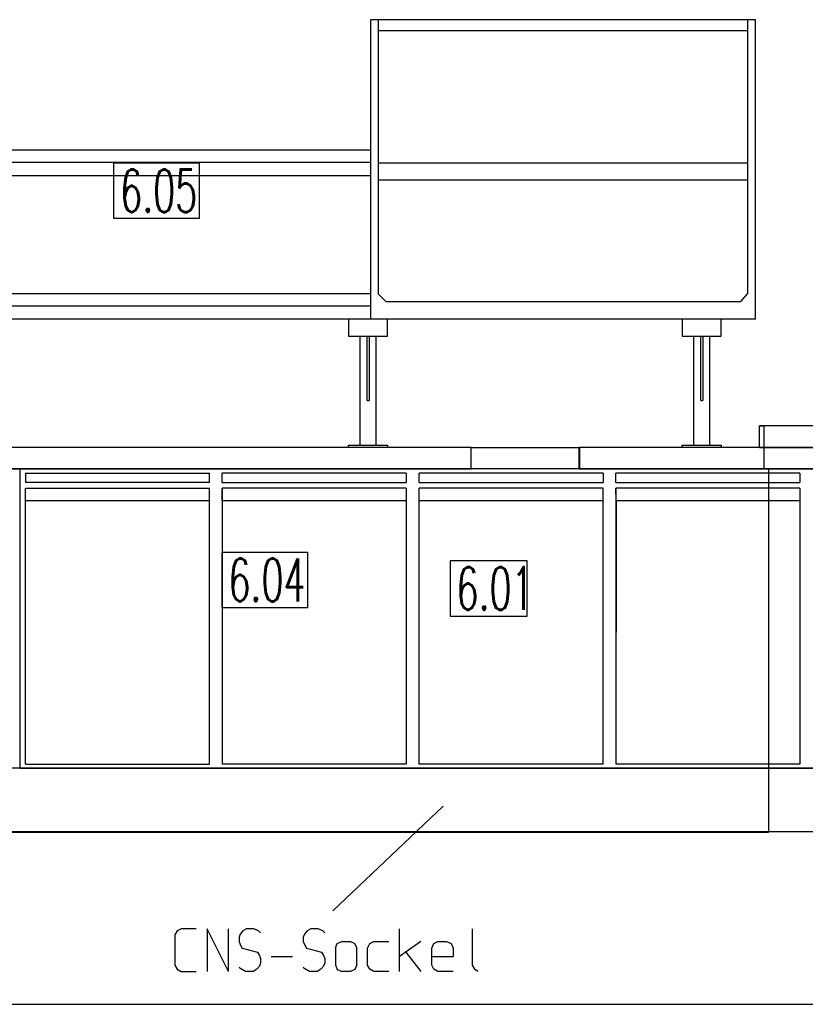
# Model space of a CAD drawing. Header units: millimetres. Extents: x 0 to 40100, y 0 to 29075.
# Tile 97 of 119: x 23658 to 25494, y 9907 to 12209. Entities that reach past the tile are written whole.
import ezdxf

# ---------------------------------------------------------------- set-up
doc = ezdxf.new("R2010")
doc.units = ezdxf.units.MM
doc.header["$MEASUREMENT"] = 0
doc.linetypes.add('AUSGEZOGEN', pattern=[0, 0])
doc.layers.get('0').update_dxf_attribs({"linetype": 'CONTINUOUS'})
for name, color, linetype, true_color in [('ibmp_KT_CNS-Sockel', 7, 'AUSGEZOGEN', 0xff8000), ('ibmp_KT_Einrichtung', 7, 'AUSGEZOGEN', 0x000080), ('ibmp_KT_Geräte_Ansicht', 1, 'AUSGEZOGEN', 0xff0000), ('ibmp_KT_nötige Mauern', 1, 'AUSGEZOGEN', 0xff0000), ('ibmp_KT_Positionsnummern', 7, 'AUSGEZOGEN', 0x800000)]:
    doc.layers.add(name, color=color, linetype=linetype, true_color=true_color)
doc.layers.add('IBMP_KT_GR', color=7, linetype='AUSGEZOGEN')
doc.styles.get("Standard").update_dxf_attribs({"font": 'TXT.SHX'})

# ---------------------------------------------------------------- blocks, each defined once
blk = doc.blocks.new('BLOCK_00274')
at = {"layer": 'ibmp_KT_Einrichtung', "color": 0, "linetype": 'AUSGEZOGEN', "true_color": 0x000000}
for p, q in [((24477.72, 12209.1), (24477.72, 11509.1)), ((25377.72, 12209.1), (24477.72, 12209.1)), ((24495.9, 12209.1), (24495.9, 11569.1)), ((25359.55, 11569.1), (25359.55, 12209.1)), ((25377.72, 11509.1), (25377.72, 12209.1)), ((24495.9, 12184.1), (25359.55, 12184.1)), ((22577.72, 11905.1), (24477.72, 11905.1)), ((24477.72, 11875.1), (22577.72, 11875.1)), ((24495.9, 11874.1), (25359.55, 11874.1)), ((22577.72, 11845.1), (24477.72, 11845.1)), ((25359.55, 11834.1), (24495.9, 11834.1)), ((22733.17, 11569.1), (24477.72, 11569.1)), ((24514.08, 11549.1), (24494.99, 11569.1)), ((25358.62, 11569.1), (25341.36, 11549.1)), ((24477.72, 11539.1), (22577.72, 11539.1)), ((25341.36, 11549.1), (24514.08, 11549.1)), ((25377.72, 11509.1), (22577.72, 11509.1)), ((24426.53, 11509.1), (24426.53, 11469.1)), ((24517.21, 11469.1), (24517.21, 11509.1)), ((25206.34, 11509.1), (25206.34, 11469.1)), ((25297.01, 11469.1), (25297.01, 11509.1)), ((24426.53, 11469.1), (24517.21, 11469.1)), ((24453.74, 11214.1), (24453.74, 11469.1)), ((24470.05, 11319.1), (24470.05, 11469.1)), ((24474.61, 11469.1), (24474.61, 11319.1)), ((24490.02, 11469.1), (24490.02, 11214.1)), ((25206.34, 11469.1), (25297.01, 11469.1)), ((25233.56, 11214.1), (25233.56, 11469.1)), ((25249.85, 11319.1), (25249.85, 11469.1)), ((25254.41, 11469.1), (25254.41, 11319.1)), ((25269.83, 11469.1), (25269.83, 11214.1)), ((24470.05, 11319.1), (24474.61, 11319.1)), ((25249.85, 11319.1), (25254.41, 11319.1)), ((25386.72, 11209.1), (25386.72, 11259.1)), ((25386.72, 11209.1), (25386.72, 11259.1)), ((25386.72, 11259.1), (25396.72, 11259.1)), ((25856.72, 11259.1), (25386.72, 11259.1)), ((25396.72, 11259.1), (25396.72, 11209.1)), ((24426.53, 11214.1), (24517.21, 11214.1)), ((24426.53, 11209.1), (24426.53, 11214.1)), ((24517.21, 11214.1), (24517.21, 11209.1)), ((25206.34, 11214.1), (25297.01, 11214.1)), ((25206.34, 11209.1), (25206.34, 11214.1)), ((25297.01, 11214.1), (25297.01, 11209.1)), ((24668.8, 11209.1), (22581.72, 11209.1)), ((24713.04, 11209.1), (22581.72, 11209.1)), ((24517.21, 11209.1), (24426.53, 11209.1)), ((24713.04, 11159.1), (24713.04, 11209.1)), ((24713.04, 11159.1), (24713.04, 11209.1)), ((24713.04, 11209.1), (24965.78, 11209.1)), ((24965.35, 11159.1), (24965.35, 11209.1)), ((25867.47, 11209.1), (24965.35, 11209.1)), ((24965.78, 11209.1), (24965.78, 11159.1)), ((25297.01, 11209.1), (25206.34, 11209.1)), ((25396.72, 11209.1), (25386.72, 11209.1)), ((25386.72, 11209.1), (25856.72, 11209.1)), ((25396.72, 11209.1), (25396.72, 11159.1)), ((25396.72, 11209.1), (25396.72, 11159.1)), ((25396.72, 11209.1), (25396.72, 11159.1)), ((22581.72, 11159.1), (24668.8, 11159.1)), ((22581.72, 11159.1), (24713.04, 11159.1)), ((23658.22, 11159.1), (23658.22, 10459.09)), ((25848.22, 11159.1), (23658.22, 11159.1)), ((23671.22, 11149.1), (23671.22, 11127.1)), ((23671.22, 11149.1), (24101.22, 11149.1)), ((24101.22, 11127.1), (24101.22, 11149.1)), ((24131.22, 11127.1), (24131.22, 11149.1)), ((24561.22, 11149.1), (24131.22, 11149.1)), ((24561.22, 11149.1), (24561.22, 11127.1)), ((24591.22, 11127.1), (24591.22, 11149.1)), ((25021.22, 11149.1), (24591.22, 11149.1)), ((24965.78, 11159.1), (24713.04, 11159.1)), ((24965.35, 11159.1), (25867.47, 11159.1)), ((25021.22, 11149.1), (25021.22, 11127.1)), ((25051.22, 11127.1), (25051.22, 11149.1)), ((25481.22, 11149.1), (25051.22, 11149.1)), ((25481.22, 11149.1), (25481.22, 11127.1)), ((24101.22, 11127.1), (23671.22, 11127.1)), ((24131.22, 11127.1), (24561.22, 11127.1)), ((24591.22, 11127.1), (25021.22, 11127.1)), ((25051.22, 11127.1), (25481.22, 11127.1)), ((23671.22, 10468.7), (23671.32, 11113.6)), ((23671.42, 11084.1), (23671.32, 11113.6)), ((23671.32, 11113.6), (24101.22, 11113.6)), ((24101.22, 10468.7), (24101.22, 11113.6)), ((24131.32, 11113.6), (24131.22, 10468.7)), ((24131.42, 11084.1), (24131.32, 11113.6)), ((24561.22, 11113.6), (24131.32, 11113.6)), ((24561.22, 11113.6), (24561.22, 10468.7)), ((24591.22, 10468.7), (24591.32, 11113.6)), ((24591.42, 11084.1), (24591.32, 11113.6)), ((25021.22, 11113.6), (24591.32, 11113.6)), ((25021.22, 10468.7), (25021.22, 11113.6)), ((25051.32, 11113.6), (25051.22, 10468.7)), ((25051.42, 11084.1), (25051.32, 11113.6)), ((25481.22, 11113.6), (25051.32, 11113.6)), ((25481.22, 11113.6), (25481.22, 10468.7)), ((23671.22, 10468.7), (23671.42, 11084.1)), ((24101.22, 11084.1), (23671.42, 11084.1)), ((24131.42, 11084.1), (24131.22, 10468.7)), ((24561.22, 11084.1), (24131.42, 11084.1)), ((24591.22, 10468.7), (24591.42, 11084.1)), ((25021.22, 11084.1), (24591.42, 11084.1)), ((25051.42, 11084.1), (25051.22, 10468.7)), ((25481.22, 11084.1), (25051.42, 11084.1)), ((23658.22, 10459.09), (25848.22, 10459.09)), ((23671.22, 10468.7), (24101.22, 10468.7)), ((24561.22, 10468.7), (24131.22, 10468.7)), ((25021.22, 10468.7), (24591.22, 10468.7)), ((25481.22, 10468.7), (25051.22, 10468.7))]:
    blk.add_line(p, q, dxfattribs=at)
at = {"layer": 'ibmp_KT_nötige Mauern', "color": 0, "linetype": 'AUSGEZOGEN', "true_color": 0x000000}
for p, q in [((25407.72, 11159.1), (22559.72, 11159.1)), ((25407.72, 11159.1), (25407.72, 10309.09)), ((22559.72, 10309.09), (25407.72, 10309.09))]:
    blk.add_line(p, q, dxfattribs=at)
at = {"layer": 'ibmp_KT_Positionsnummern', "color": 0, "linetype": 'AUSGEZOGEN', "true_color": 0x000000}
for p, q in [((23877.78, 11744.1), (23877.78, 11874.1)), ((23877.78, 11874.1), (24077.65, 11874.1)), ((24077.65, 11874.1), (24077.65, 11744.1)), ((24077.65, 11744.1), (23877.78, 11744.1)), ((24130.78, 10834.1), (24130.78, 10964.1)), ((24130.78, 10964.1), (24330.66, 10964.1)), ((24330.66, 10964.1), (24330.66, 10834.1)), ((24663.64, 10944.1), (24663.64, 10814.1)), ((24843.79, 10944.1), (24663.64, 10944.1)), ((24843.79, 10814.1), (24843.79, 10944.1)), ((24330.66, 10834.1), (24130.78, 10834.1)), ((24663.64, 10814.1), (24843.79, 10814.1))]:
    blk.add_line(p, q, dxfattribs=at)
at = {"color": 0, "true_color": 0x000000}
blk.add_attdef('', (0, 0), '', height=1, dxfattribs=at)
blk = doc.blocks.new('BLOCK_00484')
at = {"layer": 'ibmp_KT_CNS-Sockel', "color": 0, "linetype": 'AUSGEZOGEN', "true_color": 0x000000}
for p, q in [((24035.32, 10083.75), (24025.98, 10078.42)), ((24070.65, 10083.75), (24035.32, 10083.75)), ((24095.65, 10083.75), (24095.65, 9983.75)), ((24145.65, 9983.75), (24095.65, 10083.75)), ((24145.65, 9983.75), (24145.65, 10083.75)), ((24187.98, 10083.75), (24179.32, 10078.42)), ((24205.32, 10083.75), (24187.98, 10083.75)), ((24215.98, 10078.42), (24205.32, 10083.75)), ((24337.98, 10083.75), (24329.32, 10078.42)), ((24355.32, 10083.75), (24337.98, 10083.75)), ((24365.98, 10078.42), (24355.32, 10083.75)), ((24545.65, 9983.75), (24545.65, 10083.75)), ((24715.65, 10083.75), (24715.65, 9998.42)), ((24025.98, 10078.42), (24020.65, 10069.09)), ((24020.65, 10069.09), (24020.65, 9998.42)), ((24173.32, 10071.09), (24170.65, 10063.75)), ((24170.65, 10063.75), (24170.65, 10053.75)), ((24179.32, 10078.42), (24173.32, 10071.09)), ((24220.65, 10073.75), (24215.98, 10078.42)), ((24323.32, 10071.09), (24320.65, 10063.75)), ((24320.65, 10063.75), (24320.65, 10053.75)), ((24329.32, 10078.42), (24323.32, 10071.09)), ((24370.65, 10073.75), (24365.98, 10078.42)), ((24170.65, 10053.75), (24173.32, 10046.42)), ((24173.32, 10046.42), (24177.98, 10038.42)), ((24177.98, 10038.42), (24213.32, 10029.09)), ((24320.65, 10053.75), (24323.32, 10046.42)), ((24323.32, 10046.42), (24327.98, 10038.42)), ((24327.98, 10038.42), (24363.32, 10029.09)), ((24395.65, 10039.09), (24399.65, 10049.09)), ((24395.65, 10039.09), (24395.65, 9999.09)), ((24399.65, 10049.09), (24410.98, 10053.75)), ((24410.98, 10053.75), (24430.98, 10053.75)), ((24430.98, 10053.75), (24440.98, 10049.09)), ((24445.65, 10039.09), (24440.98, 10049.09)), ((24445.65, 9999.09), (24445.65, 10039.09)), ((24470.65, 10038.42), (24475.98, 10049.09)), ((24470.65, 9998.42), (24470.65, 10038.42)), ((24475.98, 10049.09), (24485.32, 10053.75)), ((24485.32, 10053.75), (24520.65, 10053.75)), ((24595.65, 10053.75), (24545.65, 10018.42)), ((24620.65, 10038.42), (24625.98, 10049.09)), ((24620.65, 9998.42), (24620.65, 10038.42)), ((24625.98, 10049.09), (24635.32, 10053.75)), ((24635.32, 10053.75), (24655.32, 10053.75)), ((24655.32, 10053.75), (24665.98, 10049.09)), ((24665.98, 10049.09), (24670.65, 10038.42)), ((24670.65, 10038.42), (24670.65, 10018.42)), ((24213.32, 10029.09), (24217.98, 10021.09)), ((24217.98, 10021.09), (24220.65, 10013.75)), ((24245.65, 10018.42), (24295.65, 10018.42)), ((24363.32, 10029.09), (24367.98, 10021.09)), ((24367.98, 10021.09), (24370.65, 10013.75)), ((24560.32, 10029.09), (24595.65, 9983.75)), ((24620.65, 10018.42), (24670.65, 10018.42)), ((24020.65, 9998.42), (24025.98, 9989.09)), ((24170.65, 9993.75), (24175.98, 9989.09)), ((24217.98, 9996.42), (24211.98, 9989.09)), ((24220.65, 10003.75), (24217.98, 9996.42)), ((24220.65, 10013.75), (24220.65, 10003.75)), ((24320.65, 9993.75), (24325.98, 9989.09)), ((24367.98, 9996.42), (24361.98, 9989.09)), ((24370.65, 10003.75), (24367.98, 9996.42)), ((24370.65, 10013.75), (24370.65, 10003.75)), ((24395.65, 9999.09), (24399.65, 9988.42)), ((24445.65, 9999.09), (24440.98, 9988.42)), ((24475.98, 9989.09), (24470.65, 9998.42)), ((24625.98, 9989.09), (24620.65, 9998.42)), ((24715.65, 9998.42), (24720.98, 9989.09)), ((24025.98, 9989.09), (24035.32, 9983.75)), ((24035.32, 9983.75), (24070.65, 9983.75)), ((24185.32, 9983.75), (24175.98, 9989.09)), ((24203.32, 9983.75), (24185.32, 9983.75)), ((24211.98, 9989.09), (24203.32, 9983.75)), ((24335.32, 9983.75), (24325.98, 9989.09)), ((24353.32, 9983.75), (24335.32, 9983.75)), ((24361.98, 9989.09), (24353.32, 9983.75)), ((24399.65, 9988.42), (24410.98, 9983.75)), ((24430.98, 9983.75), (24410.98, 9983.75)), ((24440.98, 9988.42), (24430.98, 9983.75)), ((24485.32, 9983.75), (24475.98, 9989.09)), ((24520.65, 9983.75), (24485.32, 9983.75)), ((24635.32, 9983.75), (24625.98, 9989.09)), ((24670.65, 9983.75), (24635.32, 9983.75)), ((24728.32, 9983.75), (24720.98, 9989.09))]:
    blk.add_line(p, q, dxfattribs=at)
at = {"color": 0, "true_color": 0x000000}
blk.add_attdef('', (0, 0), '', height=1, dxfattribs=at)

msp = doc.modelspace()

# ---------------------------------------------------------------- linework, layer by layer
at = {"layer": 'ibmp_KT_CNS-Sockel', "color": 0, "linetype": 'AUSGEZOGEN', "true_color": 0x000000}
for p, q in [((23296.75, 10460.09), (25819.75, 10460.09)), ((24389.47, 10125.33), (24647.47, 10370.33)), ((25819.75, 10310.09), (23296.75, 10310.09))]:
    msp.add_line(p, q, dxfattribs=at)
at = {"layer": 'ibmp_KT_Geräte_Ansicht', "color": 0, "linetype": 'AUSGEZOGEN', "true_color": 0x000000}
msp.add_line((21909.71, 9906.94), (26738.71, 9906.94), dxfattribs=at)

# ---------------------------------------------------------------- block references
at = {"layer": 'ibmp_KT_CNS-Sockel', "color": 0, "true_color": 0x000000}
msp.add_blockref('BLOCK_00484', (0, 0), dxfattribs=at)
at = {"layer": 'IBMP_KT_GR', "color": 0, "true_color": 0x000000}
msp.add_blockref('BLOCK_00274', (0, 0), dxfattribs=at)

# ---------------------------------------------------------------- texts
at = {"layer": 'ibmp_KT_Positionsnummern', "color": 0, "true_color": 0x000000, "width": 0.6}
for s, p in [('6.05', (23892.78, 11759.1)), ('6.04', (24145.78, 10849.1)), ('6.01', (24678.64, 10829.1))]:
    msp.add_text(s, height=100, dxfattribs=at).set_placement(p)

doc.saveas('drawing.dxf')
